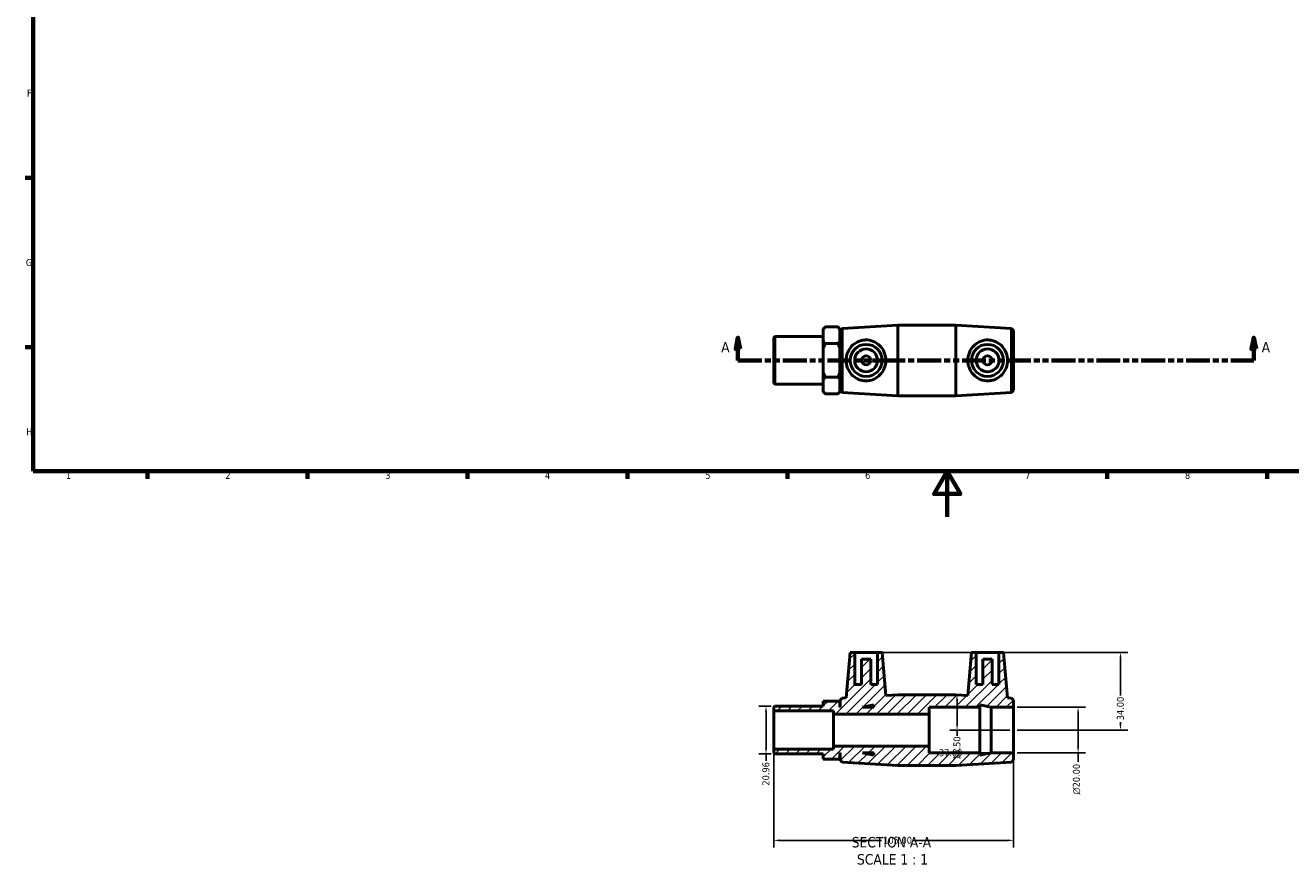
# Model space of a CAD drawing. Header units: millimetres. Extents: x 0 to 895, y -151 to 594.
# Tile 1 of 3: x 17 to 571, y -151 to 215. Entities that reach past the tile are written whole.
import ezdxf

# ---------------------------------------------------------------- set-up
doc = ezdxf.new("R2010")
doc.units = ezdxf.units.MM
doc.linetypes.add('DOUBLE_DASH_CHAIN', pattern=[1.2403, 0.6614, -0.0827, 0.1654, -0.0827, 0.1654, -0.0827])
for name, color, linetype, lineweight in [('Border (ANSI)', 7, 'Continuous', 70), ('Dimension (ANSI)', 7, 'Continuous', 25), ('Hatch (ANSI)', 7, 'Continuous', 18), ('Section Line (ANSI)', 7, 'DOUBLE_DASH_CHAIN', 70), ('Symbol (ANSI)', 7, 'Continuous', 25), ('Visible (ANSI)', 7, 'Continuous', 50)]:
    doc.layers.add(name, color=color, linetype=linetype, lineweight=lineweight)
doc.styles.add('Label Text (ANSI)', font='tahoma.ttf')
doc.styles.add('Note Text (ANSI)', font='tahoma.ttf')
doc.dimstyles.new('Default - mm (ANSI)', dxfattribs={"dimtxt": 3.048, "dimasz": 2.5, "dimexe": 3.175, "dimexo": 1.6002, "dimgap": 0.8, "dimtad": 0, "dimtoh": 1, "dimrnd": 1e-08, "dimzin": 4, "dimdsep": 46, "dimtxsty": 'Note Text (ANSI)', "dimcen": 0.09, "dimdle": 10, "dimclrd": 256, "dimclre": 256, "dimclrt": 256, "dimadec": 1, "dimazin": 1, "dimtfac": 1, "dimtofl": 0, "dimtmove": 0, "dimatfit": 3, "dimfxl": 1, "dimtolj": 1, "dimtzin": 4, "dimlwd": -1, "dimlwe": -1, "dimarcsym": 0})

# ---------------------------------------------------------------- blocks, each defined once
blk = doc.blocks.new('Borders Default Border')
at = {"layer": 'Border (ANSI)'}
for p, q in [((20, 148.5), (16.55, 148.5)), ((20, 74.25), (16.55, 74.25)), ((70.08, 20), (70.08, 16.55)), ((140.17, 20), (140.17, 16.55)), ((210.25, 20), (210.25, 16.55)), ((280.33, 20), (280.33, 16.55)), ((350.42, 20), (350.42, 16.55)), ((490.58, 20), (490.58, 16.55)), ((560.67, 20), (560.67, 16.55))]:
    blk.add_line(p, q, dxfattribs=at)
at = {"layer": 'Border (ANSI)', "flags": 128}
for points in [[(20, 20), (20, 574), (821, 574), (821, 20), (20, 20)], [(420.5, 0), (420.5, 20), (414.73, 10), (426.27, 10), (420.5, 20)]]:
    blk.add_lwpolyline(points, dxfattribs=at)
at = {"layer": 'Border (ANSI)', "color": 230, "true_color": 0xff0080, "char_height": 3.05, "attachment_point": 7, "style": 'Note Text (ANSI)'}
for s, insert in [('F', (17.29, 184.1)), ('G', (16.81, 109.79)), ('H', (16.97, 35.6)), ('1', (34.35, 16.55)), ('2', (104.2, 16.55)), ('3', (174.26, 16.49)), ('4', (244.23, 16.55)), ('5', (314.48, 16.49)), ('6', (384.49, 16.49)), ('7', (454.6, 16.55)), ('8', (524.63, 16.48))]:
    blk.add_mtext(s, dxfattribs=dict(at, insert=insert))
blk = doc.blocks.new('2dTransSection0')
at = {"layer": 'Section Line (ANSI)', "linetype": 'Continuous'}
for p, q in [((328.79, 78.49), (327.79, 73.49)), ((328.79, 73.49), (328.79, 78.49)), ((329.79, 73.49), (328.79, 78.49)), ((554.76, 78.49), (553.76, 73.49)), ((554.76, 73.49), (554.76, 78.49)), ((555.76, 73.49), (554.76, 78.49)), ((327.79, 73.49), (329.79, 73.49)), ((328.79, 68.49), (328.79, 73.49)), ((553.76, 73.49), (555.76, 73.49)), ((554.76, 68.49), (554.76, 73.49)), ((328.79, 68.49), (338.82, 68.49)), ((544.73, 68.49), (554.76, 68.49))]:
    blk.add_line(p, q, dxfattribs=at)
at = {"layer": 'Section Line (ANSI)', "linetype": 'DOUBLE_DASH_CHAIN', "ltscale": 15.827467}
blk.add_line((328.79, 68.49), (554.76, 68.49), dxfattribs=at)
at = {"layer": 'Section Line (ANSI)', "linetype": 'Continuous', "flags": 128}
for points in [[(329.79, 73.49), (328.79, 78.49), (327.79, 73.49), (329.79, 73.49)], [(555.76, 73.49), (554.76, 78.49), (553.76, 73.49), (555.76, 73.49)]]:
    blk.add_lwpolyline(points, dxfattribs=at)
at = {"layer": 'Section Line (ANSI)'}
for points in [[(329.79, 73.49), (328.79, 78.49), (327.79, 73.49), (329.79, 73.49)], [(555.76, 73.49), (554.76, 78.49), (553.76, 73.49), (555.76, 73.49)]]:
    blk.add_solid(points, dxfattribs=at)
at = {"layer": 'Section Line (ANSI)', "char_height": 4.57, "attachment_point": 7, "style": 'Label Text (ANSI)'}
for insert in [(321.43, 71.99), (558.23, 71.99)]:
    blk.add_mtext('A', dxfattribs=dict(at, insert=insert))
blk = doc.blocks.new('*D7')
at = {"layer": 'Defpoints', "color": 0, "transparency": 16777216}
for p in [(412.53, -93.48), (449.53, -93.48), (412.53, -103.48)]:
    blk.add_point(p, dxfattribs=at)
at = {"layer": 'Dimension (ANSI)', "transparency": 16777216}
for p, q in [((415.03, -103.48), (416.01, -103.48)), ((447.03, -103.48), (427.67, -103.48))]:
    blk.add_line(p, q, dxfattribs=at)
for points in [[(415.03, -103.07), (415.03, -103.9), (412.53, -103.48)], [(447.03, -103.07), (447.03, -103.9), (449.53, -103.48)]]:
    blk.add_solid(points, dxfattribs=at)
at = {"layer": 'Dimension (ANSI)', "color": 230, "true_color": 0xff0080, "transparency": 16777216, "insert": (416.81, -101.9), "char_height": 3.048, "attachment_point": 1, "style": 'Note Text (ANSI)'}
blk.add_mtext('\\A1;37.00', dxfattribs=at)
blk = doc.blocks.new('*D8')
at = {"layer": 'Defpoints', "color": 0, "transparency": 16777216}
for p in [(449.53, -83.48), (449.53, -103.48), (477.8, -103.48)]:
    blk.add_point(p, dxfattribs=at)
at = {"layer": 'Dimension (ANSI)', "transparency": 16777216}
for p, q in [((451.13, -83.48), (480.98, -83.48)), ((477.8, -85.98), (477.8, -100.98)), ((451.13, -103.48), (480.98, -103.48)), ((477.8, -103.48), (477.8, -107.41))]:
    blk.add_line(p, q, dxfattribs=at)
for points in [[(477.38, -85.98), (478.22, -85.98), (477.8, -83.48)], [(477.38, -100.98), (478.22, -100.98), (477.8, -103.48)]]:
    blk.add_solid(points, dxfattribs=at)
at = {"layer": 'Dimension (ANSI)', "color": 230, "true_color": 0xff0080, "transparency": 16777216, "insert": (475.51, -121.76), "char_height": 3.048, "attachment_point": 1, "rotation": 90, "style": 'Note Text (ANSI)'}
blk.add_mtext('\\A1;\\fAIGDT|b0|i0;\\H3.0480;\\ln\\fTahoma|b0|i0;\\H3.0480;20.00', dxfattribs=at)
blk = doc.blocks.new('*D9')
at = {"layer": 'Defpoints', "color": 0, "transparency": 16777216}
for p in [(344.95, -83), (341.07, -103.96), (344.95, -103.96)]:
    blk.add_point(p, dxfattribs=at)
at = {"layer": 'Dimension (ANSI)', "transparency": 16777216}
for p, q in [((343.35, -83), (337.89, -83)), ((341.07, -85.5), (341.07, -101.46)), ((343.35, -103.96), (337.89, -103.96)), ((341.07, -103.96), (341.07, -106.98))]:
    blk.add_line(p, q, dxfattribs=at)
for points in [[(340.65, -85.5), (341.49, -85.5), (341.07, -83)], [(340.65, -101.46), (341.49, -101.46), (341.07, -103.96)]]:
    blk.add_solid(points, dxfattribs=at)
at = {"layer": 'Dimension (ANSI)', "color": 230, "true_color": 0xff0080, "transparency": 16777216, "insert": (339.48, -117.84), "char_height": 3.048, "attachment_point": 1, "rotation": 90, "style": 'Note Text (ANSI)'}
blk.add_mtext('\\A1;20.96', dxfattribs=at)
blk = doc.blocks.new('*D10')
at = {"layer": 'Defpoints', "color": 0, "transparency": 16777216}
for p in [(344.53, -101.86), (449.53, -103.48), (449.53, -141.82)]:
    blk.add_point(p, dxfattribs=at)
at = {"layer": 'Dimension (ANSI)', "transparency": 16777216}
for p, q in [((344.53, -103.46), (344.53, -145)), ((449.53, -105.08), (449.53, -145)), ((347.03, -141.82), (391.64, -141.82)), ((447.03, -141.82), (405.32, -141.82))]:
    blk.add_line(p, q, dxfattribs=at)
for points in [[(347.03, -141.4), (347.03, -142.24), (344.53, -141.82)], [(447.03, -141.4), (447.03, -142.24), (449.53, -141.82)]]:
    blk.add_solid(points, dxfattribs=at)
at = {"layer": 'Dimension (ANSI)', "color": 230, "true_color": 0xff0080, "transparency": 16777216, "insert": (392.44, -140.23), "char_height": 3.048, "attachment_point": 1, "style": 'Note Text (ANSI)'}
blk.add_mtext('\\A1;105.00', dxfattribs=at)
blk = doc.blocks.new('*D11')
at = {"layer": 'Defpoints', "color": 0, "transparency": 16777216}
for p in [(389.93, -59.48), (449.53, -93.48), (496.37, -93.48)]:
    blk.add_point(p, dxfattribs=at)
at = {"layer": 'Dimension (ANSI)', "transparency": 16777216}
for p, q in [((391.53, -59.48), (499.54, -59.48)), ((496.37, -61.98), (496.37, -78.35)), ((451.13, -93.48), (499.54, -93.48)), ((496.37, -90.98), (496.37, -90))]:
    blk.add_line(p, q, dxfattribs=at)
for points in [[(495.95, -61.98), (496.78, -61.98), (496.37, -59.48)], [(495.95, -90.98), (496.78, -90.98), (496.37, -93.48)]]:
    blk.add_solid(points, dxfattribs=at)
at = {"layer": 'Dimension (ANSI)', "color": 230, "true_color": 0xff0080, "transparency": 16777216, "insert": (494.78, -89.2), "char_height": 3.048, "attachment_point": 1, "rotation": 90, "style": 'Note Text (ANSI)'}
blk.add_mtext('\\A1;34.00', dxfattribs=at)
blk = doc.blocks.new('*D12')
at = {"layer": 'Defpoints', "color": 0, "transparency": 16777216}
for p in [(424.2, -77.98), (424.76, -93.48), (449.53, -93.48)]:
    blk.add_point(p, dxfattribs=at)
at = {"layer": 'Dimension (ANSI)', "transparency": 16777216}
for p, q in [((424.76, -80.48), (424.76, -90.98)), ((447.93, -93.48), (421.59, -93.48)), ((424.76, -93.48), (424.76, -95.98))]:
    blk.add_line(p, q, dxfattribs=at)
for points in [[(424.35, -80.48), (425.18, -80.48), (424.76, -77.98)], [(424.35, -90.98), (425.18, -90.98), (424.76, -93.48)]]:
    blk.add_solid(points, dxfattribs=at)
at = {"layer": 'Dimension (ANSI)', "color": 230, "true_color": 0xff0080, "transparency": 16777216, "insert": (423.18, -106.57), "char_height": 3.048, "attachment_point": 1, "rotation": 90, "style": 'Note Text (ANSI)'}
blk.add_mtext('\\A1;15.50', dxfattribs=at)

msp = doc.modelspace()

# ---------------------------------------------------------------- hatches: boundary and pattern name
at = {"layer": 'Hatch (ANSI)'}
h = msp.add_hatch(dxfattribs=at)
h.set_pattern_fill('ANSI31', color=256, scale=25.4, style=0)
h.set_pattern_definition([(45, (0, 0), (-2.245064, 2.245064), [])])
h.paths.add_polyline_path([(412.531, -100.482), (370.631, -100.482), (370.631, -101.864), (344.531, -101.864), (344.531, -103.541), (344.95, -103.96), (366.181, -103.96), (366.181, -106.186), (373.431, -106.186), (373.431, -103.482), (373.531, -103.482), (373.531, -106.502), (374.459, -107.489), (398.865, -108.982), (424.198, -108.982), (448.603, -107.489), (449.531, -106.502), (449.531, -103.482), (439.665, -103.482), (434.731, -104.531), (434.731, -103.482), (412.531, -103.482)])
h.paths.add_polyline_path([(388.331, -104.531), (383.398, -103.482), (388.331, -103.482)], flags=0)
h.paths.add_polyline_path([(389.931, -59.482), (389.931, -73.482), (386.931, -73.482), (386.931, -62.482), (382.931, -62.482), (382.931, -73.482), (379.931, -73.482), (379.931, -59.482), (377.931, -59.482), (376.191, -79.37), (374.459, -79.476), (373.531, -80.462), (373.531, -83.482), (373.431, -83.482), (373.431, -80.779), (366.181, -80.779), (366.181, -83.005), (344.95, -83.005), (344.531, -83.424), (344.531, -85.1), (370.631, -85.1), (370.631, -86.482), (412.531, -86.482), (412.531, -83.482), (434.731, -83.482), (434.731, -82.434), (439.665, -83.482), (449.531, -83.482), (449.531, -80.462), (448.603, -79.476), (446.871, -79.37), (445.131, -59.482), (443.131, -59.482), (443.131, -73.482), (440.131, -73.482), (440.131, -62.482), (436.131, -62.482), (436.131, -73.482), (433.131, -73.482), (433.131, -59.482), (431.131, -59.482), (429.484, -78.306), (424.198, -77.982), (398.865, -77.982), (393.578, -78.306), (391.931, -59.482)])
h.paths.add_polyline_path([(383.398, -83.482), (388.331, -82.434), (388.331, -83.482)], flags=0)

# ---------------------------------------------------------------- linework, layer by layer
at = {"layer": 'Visible (ANSI)'}
for p, q in [((374.459, 82.494), (398.865, 83.987)), ((398.865, 52.987), (398.865, 83.987)), ((398.865, 83.987), (424.198, 83.987)), ((424.198, 52.987), (424.198, 83.987)), ((448.603, 82.494), (424.198, 83.987)), ((344.531, 78.545), (344.95, 78.964)), ((344.531, 58.428), (344.531, 78.545)), ((344.95, 78.964), (344.95, 58.009)), ((344.95, 78.964), (366.181, 78.964)), ((366.181, 82.225), (367.111, 83.155)), ((366.181, 82.104), (366.181, 82.225)), ((366.181, 76.872), (366.181, 82.104)), ((372.501, 83.155), (367.111, 83.155)), ((373.431, 82.225), (372.501, 83.155)), ((373.431, 82.225), (373.431, 82.104)), ((373.431, 82.104), (373.431, 76.872)), ((373.431, 78.487), (373.531, 78.487)), ((373.531, 81.507), (374.459, 82.494)), ((373.531, 55.467), (373.531, 81.507)), ((374.459, 82.494), (374.459, 54.48)), ((448.603, 54.48), (448.603, 82.494)), ((449.531, 81.507), (448.603, 82.494)), ((449.531, 81.507), (449.531, 55.467)), ((366.181, 73.719), (366.181, 76.872)), ((366.181, 63.255), (366.181, 73.719)), ((372.501, 75.821), (367.111, 75.821)), ((373.431, 76.872), (373.431, 73.719)), ((373.431, 73.719), (373.431, 63.255)), ((366.181, 60.101), (366.181, 63.255)), ((372.501, 61.153), (367.111, 61.153)), ((373.431, 63.255), (373.431, 60.101)), ((344.531, 58.428), (344.95, 58.009)), ((344.95, 58.009), (366.181, 58.009)), ((366.181, 54.87), (366.181, 60.101)), ((373.431, 60.101), (373.431, 54.87)), ((373.431, 58.487), (373.531, 58.487)), ((373.531, 55.467), (374.459, 54.48)), ((449.531, 55.467), (448.603, 54.48)), ((366.181, 54.748), (366.181, 54.87)), ((366.181, 54.748), (367.111, 53.818)), ((367.111, 53.818), (372.501, 53.818)), ((373.431, 54.748), (372.501, 53.818)), ((373.431, 54.87), (373.431, 54.748)), ((374.459, 54.48), (398.865, 52.987)), ((398.865, 52.987), (424.198, 52.987)), ((448.603, 54.48), (424.198, 52.987)), ((377.931, -59.482), (376.191, -79.37)), ((379.931, -59.482), (377.931, -59.482)), ((379.931, -73.482), (379.931, -59.482)), ((379.931, -59.482), (389.931, -59.482)), ((389.931, -59.482), (389.931, -73.482)), ((391.931, -59.482), (389.931, -59.482)), ((393.578, -78.306), (391.931, -59.482)), ((431.131, -59.482), (429.484, -78.306)), ((433.131, -59.482), (431.131, -59.482)), ((433.131, -73.482), (433.131, -59.482)), ((433.131, -59.482), (443.131, -59.482)), ((445.131, -59.482), (443.131, -59.482)), ((443.131, -59.482), (443.131, -73.482)), ((446.871, -79.37), (445.131, -59.482)), ((386.931, -62.482), (382.931, -62.482)), ((382.931, -62.482), (382.931, -73.482)), ((386.931, -73.482), (386.931, -62.482)), ((440.131, -62.482), (436.131, -62.482)), ((436.131, -62.482), (436.131, -73.482)), ((440.131, -73.482), (440.131, -62.482)), ((382.931, -73.482), (379.931, -73.482)), ((389.931, -73.482), (386.931, -73.482)), ((436.131, -73.482), (433.131, -73.482)), ((443.131, -73.482), (440.131, -73.482)), ((344.95, -83.005), (344.531, -83.424)), ((366.181, -83.005), (344.95, -83.005)), ((373.431, -80.779), (366.181, -80.779)), ((366.181, -80.779), (366.181, -83.005)), ((373.431, -83.482), (373.431, -80.779)), ((374.459, -79.476), (373.531, -80.462)), ((373.531, -80.462), (373.531, -83.482)), ((376.191, -79.37), (374.459, -79.476)), ((383.398, -83.482), (388.331, -82.434)), ((388.331, -82.434), (388.331, -83.482)), ((398.865, -77.982), (393.578, -78.306)), ((424.198, -77.982), (398.865, -77.982)), ((429.484, -78.306), (424.198, -77.982)), ((434.731, -83.482), (434.731, -82.434)), ((434.731, -82.434), (439.665, -83.482)), ((448.603, -79.476), (446.871, -79.37)), ((449.531, -80.462), (448.603, -79.476)), ((449.531, -83.482), (449.531, -80.462)), ((344.531, -83.424), (344.531, -85.1)), ((344.531, -85.1), (370.631, -85.1)), ((344.531, -101.864), (344.531, -85.1)), ((370.631, -85.1), (370.631, -86.482)), ((370.631, -86.482), (412.531, -86.482)), ((370.631, -100.482), (370.631, -86.482)), ((373.531, -83.482), (373.431, -83.482)), ((388.331, -83.482), (383.398, -83.482)), ((412.531, -86.482), (412.531, -83.482)), ((412.531, -83.482), (434.731, -83.482)), ((412.531, -100.482), (412.531, -86.482)), ((434.731, -103.482), (434.731, -83.482)), ((439.665, -83.482), (449.531, -83.482)), ((439.665, -103.482), (439.665, -83.482)), ((449.531, -103.482), (449.531, -83.482)), ((370.631, -101.864), (344.531, -101.864)), ((344.531, -101.864), (344.531, -103.541)), ((344.531, -103.541), (344.95, -103.96)), ((344.95, -103.96), (366.181, -103.96)), ((366.181, -103.96), (366.181, -106.186)), ((412.531, -100.482), (370.631, -100.482)), ((370.631, -100.482), (370.631, -101.864)), ((373.431, -106.186), (373.431, -103.482)), ((373.431, -103.482), (373.531, -103.482)), ((373.531, -103.482), (373.531, -106.502)), ((388.331, -104.531), (383.398, -103.482)), ((383.398, -103.482), (388.331, -103.482)), ((388.331, -103.482), (388.331, -104.531)), ((412.531, -103.482), (412.531, -100.482)), ((434.731, -103.482), (412.531, -103.482)), ((439.665, -103.482), (434.731, -104.531)), ((434.731, -104.531), (434.731, -103.482)), ((449.531, -103.482), (439.665, -103.482)), ((449.531, -106.502), (449.531, -103.482)), ((366.181, -106.186), (373.431, -106.186)), ((373.531, -106.502), (374.459, -107.489)), ((374.459, -107.489), (398.865, -108.982)), ((398.865, -108.982), (424.198, -108.982)), ((424.198, -108.982), (448.603, -107.489)), ((448.603, -107.489), (449.531, -106.502))]:
    msp.add_line(p, q, dxfattribs=at)
for centre, radius in [((384.931, 68.487), 7), ((384.931, 68.487), 5), ((438.131, 68.487), 7), ((438.131, 68.487), 5), ((384.931, 68.487), 2), ((438.131, 68.487), 2)]:
    msp.add_circle(centre, radius, dxfattribs=at)
for points in [[(366.181, 82.104), (366.568, 82.613), (367.111, 83.155)], [(372.501, 83.155), (373.044, 82.613), (373.431, 82.104)], [(367.111, 75.821), (366.568, 76.364), (366.181, 76.872)], [(366.181, 73.719), (366.568, 74.736), (367.111, 75.821)], [(373.431, 76.872), (373.044, 76.364), (372.501, 75.821)], [(372.501, 75.821), (373.044, 74.736), (373.431, 73.719)], [(367.111, 61.153), (366.568, 62.238), (366.181, 63.255)], [(366.181, 60.101), (366.568, 60.61), (367.111, 61.153)], [(373.431, 63.255), (373.044, 62.238), (372.501, 61.153)], [(372.501, 61.153), (373.044, 60.61), (373.431, 60.101)], [(367.111, 53.818), (366.568, 54.361), (366.181, 54.87)], [(373.431, 54.87), (373.044, 54.361), (372.501, 53.818)]]:
    msp.add_rational_spline(points, [1, 1.00274992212, 1], degree=2, dxfattribs=at)
for points, knots in [([(384.558, 59.532), (384.003, 59.552), (383.438, 59.63), (382.33, 59.901), (381.786, 60.094), (380.239, 60.826), (379.32, 61.524), (377.878, 63.082), (377.249, 64.058), (376.405, 66.204), (376.191, 67.377), (376.191, 69.597), (376.405, 70.77), (377.249, 72.916), (377.878, 73.892), (379.32, 75.45), (380.239, 76.148), (381.786, 76.88), (382.33, 77.073), (383.438, 77.344), (384.003, 77.421), (385.764, 77.487), (386.999, 77.261), (389.225, 76.335), (390.222, 75.634), (391.768, 74.05), (392.438, 73.063), (393.344, 70.862), (393.578, 69.646), (393.578, 67.327), (393.344, 66.112), (392.438, 63.911), (391.768, 62.924), (390.222, 61.339), (389.225, 60.639), (386.999, 59.713), (385.764, 59.486), (384.558, 59.532)], [0, 0, 0, 0, 0.166647, 0.166647, 0.333294, 0.333294, 0.666588, 0.666588, 0.9995766, 0.9995766, 1.3325652, 1.3325652, 1.6655539, 1.6655539, 1.9985425, 1.9985425, 2.3318365, 2.3318365, 2.4984835, 2.4984835, 2.6651305, 2.6651305, 3.0277371, 3.0277371, 3.3903438, 3.3903438, 3.7381856, 3.7381856, 4.0860274, 4.0860274, 4.4338692, 4.4338692, 4.781711, 4.781711, 5.1443176, 5.1443176, 5.5069243, 5.5069243, 5.5069243, 5.5069243]), ([(438.505, 59.532), (437.298, 59.486), (436.064, 59.713), (433.837, 60.639), (432.84, 61.339), (431.295, 62.924), (430.624, 63.911), (429.718, 66.112), (429.484, 67.327), (429.484, 69.646), (429.718, 70.862), (430.624, 73.063), (431.295, 74.05), (432.84, 75.634), (433.837, 76.335), (436.064, 77.261), (437.298, 77.487), (439.059, 77.421), (439.624, 77.344), (440.733, 77.073), (441.276, 76.88), (442.823, 76.148), (443.742, 75.45), (445.184, 73.892), (445.814, 72.916), (446.658, 70.77), (446.871, 69.597), (446.871, 67.377), (446.658, 66.204), (445.814, 64.058), (445.184, 63.082), (443.742, 61.524), (442.823, 60.826), (441.276, 60.094), (440.733, 59.901), (439.624, 59.63), (439.059, 59.552), (438.505, 59.532)], [0, 0, 0, 0, 0.3626066, 0.3626066, 0.7252133, 0.7252133, 1.0730551, 1.0730551, 1.4208969, 1.4208969, 1.7687387, 1.7687387, 2.1165805, 2.1165805, 2.4791872, 2.4791872, 2.8417938, 2.8417938, 3.0084408, 3.0084408, 3.1750878, 3.1750878, 3.5083818, 3.5083818, 3.8413704, 3.8413704, 4.174359, 4.174359, 4.5073477, 4.5073477, 4.8403363, 4.8403363, 5.1736303, 5.1736303, 5.3402773, 5.3402773, 5.5069243, 5.5069243, 5.5069243, 5.5069243])]:
    msp.add_open_spline(points, degree=3, knots=knots, dxfattribs=at)

# ---------------------------------------------------------------- block references
msp.add_blockref('Borders Default Border', (0, 0))
at = {"layer": 'Section Line (ANSI)'}
msp.add_blockref('2dTransSection0', (0, 0), dxfattribs=at)

# ---------------------------------------------------------------- texts
at = {"layer": 'Symbol (ANSI)', "char_height": 4.572, "attachment_point": 7, "style": 'Label Text (ANSI)'}
for s, insert in [('SECTION A-A', (378.607, -144.997)), ('SCALE 1 : 1', (380.926, -152.51))]:
    msp.add_mtext(s, dxfattribs=dict(at, insert=insert))

# ---------------------------------------------------------------- dimensions: what is measured, and where the dimension line sits
at = {"layer": 'Dimension (ANSI)'}
for base, p1, p2, angle, override, picture, middle in [((496.367, -93.482), (389.931, -59.482), (449.531, -93.482), 90, {"dimtoh": 0, "dimdec": 2, "dimtp": 0, "dimtm": 0, "dimtdec": 2, "dimatfit": 1}, '*D11', (496.367, -84.173)), ((341.069937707, -103.959986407), (344.950318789, -83.004986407), (344.950318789, -103.959986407), 90, {"dimtoh": 0, "dimdec": 2, "dimtp": 0, "dimtm": 0, "dimtdec": 2, "dimatfit": 2}, '*D9', (341.069937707, -112.811986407)), ((424.763, -93.482), (424.198, -77.982), (449.531, -93.482), 90, {"dimtoh": 0, "dimdec": 2, "dimse1": 1, "dimtp": 0, "dimtm": 0, "dimtdec": 2, "dimatfit": 2}, '*D12', (424.763, -101.678)), ((412.531, -103.482), (449.531, -93.482), (412.531, -93.482), 180, {"dimtoh": 0, "dimdec": 2, "dimse1": 1, "dimse2": 1, "dimtp": 0, "dimtm": 0, "dimtdec": 2, "dimatfit": 1}, '*D7', (421.84, -103.482)), ((449.531, -141.82), (344.531, -101.864), (449.531, -103.482), 180, {"dimtoh": 0, "dimdec": 2, "dimtp": 0, "dimtm": 0, "dimtdec": 2, "dimatfit": 1}, '*D10', (398.484, -141.82))]:
    dim = msp.add_linear_dim(base=base, p1=p1, p2=p2, angle=angle, dimstyle='Default - mm (ANSI)', override=override, dxfattribs=at)
    dim.commit()
    dim.dimension.update_dxf_attribs({"geometry": picture, "text_midpoint": middle, "dimtype": 160})
dim = msp.add_linear_dim(base=(477.801, -103.482), p1=(449.531, -83.482), p2=(449.531, -103.482), angle=90, text='\\fAIGDT|b0|i0;\\H3.0480;\\ln\\fTahoma|b0|i0;\\H3.0480;<>', dimstyle='Default - mm (ANSI)', override={"dimtoh": 0, "dimdec": 2, "dimtp": 0, "dimtm": 0, "dimtdec": 2, "dimatfit": 2}, dxfattribs=at)
dim.commit()
dim.dimension.update_dxf_attribs({"geometry": '*D8', "text_midpoint": (477.801, -114.982), "dimtype": 160})

doc.saveas('drawing.dxf')
